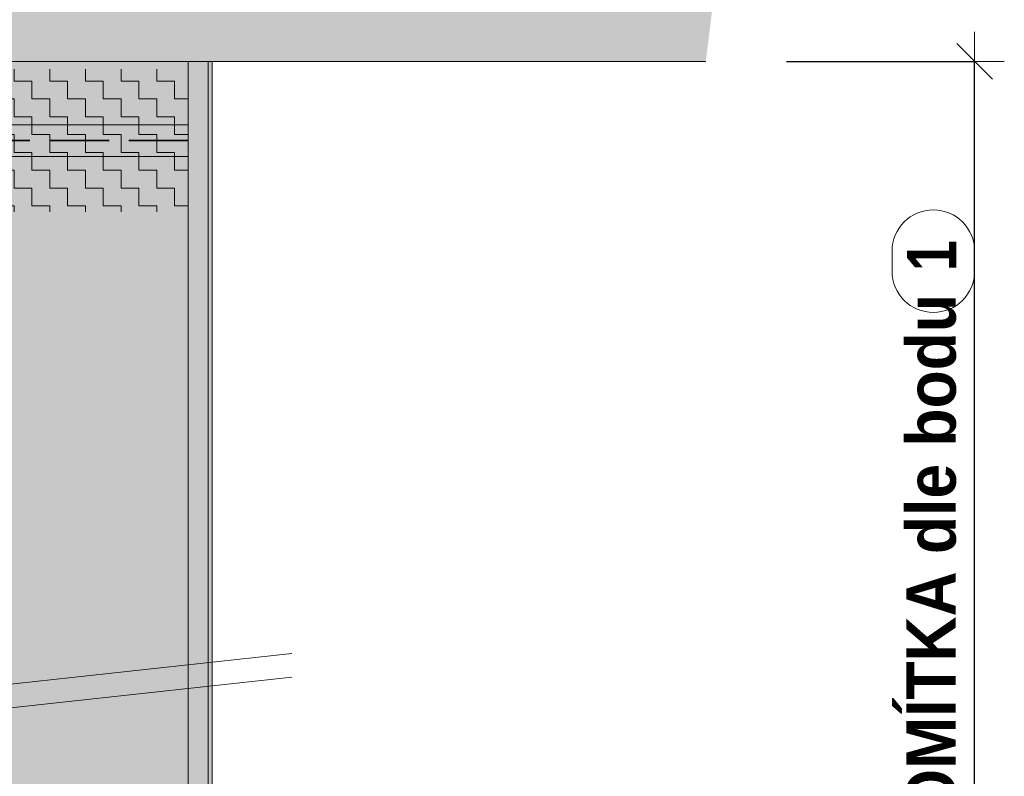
# Model space of a CAD drawing. Header units: millimetres. Extents: x -17177 to 48677, y -60985 to 11467.
# Tile 68 of 71: x -736 to 507, y -1440 to -485. Entities that reach past the tile are written whole.
import ezdxf

# ---------------------------------------------------------------- set-up
doc = ezdxf.new("R2010")
doc.units = ezdxf.units.MM
doc.header["$PDMODE"] = 65
doc.linetypes.add('Carkovana 2x_1_1', pattern=[100, 75, -25])
doc.layers.add('XR$3$INFUZE_1', color=7, linetype='Continuous', lineweight=25)
doc.styles.add('ARIALNARROW', font='ARIALN.TTF')
doc.dimstyles.new('DIMSTYLE_9', dxfattribs={"dimtxt": 62.5, "dimasz": 75, "dimexe": 0, "dimexo": 0, "dimgap": 31.25, "dimtad": 2, "dimdec": 0, "dimrnd": 5, "dimzin": 12, "dimdsep": 46, "dimtxsty": 'ARIALNARROW', "dimblk1": 'ALL_ML_STRICH', "dimblk2": 'ALL_ML_STRICH', "dimsah": 1, "dimcen": 0, "dimclrd": 6, "dimclre": 6, "dimclrt": 6, "dimadec": 0, "dimazin": 0, "dimtfac": 1, "dimtdec": 0, "dimtix": 1, "dimtmove": 2, "dimatfit": 3, "dimfxl": 0, "dimtzin": 0, "dimlwd": 0, "dimlwe": 18, "dimarcsym": 0})
pattern_1 = [(0, (45, 45), (22.5, 22.5), [22.5, -22.5]), (90, (45, 45), (-22.5, 22.5), [22.5, -22.5])]

# ---------------------------------------------------------------- blocks, each defined once
blk = doc.blocks.new('ALL_ML_STRICH')
at = {"color": 0, "linetype": 'ByBlock', "lineweight": -2}
for p, q in [((0, -0.5), (0, 0.5)), ((-0.3, -0.3), (0.3, 0.3)), ((-1, 0), (0.5, 0))]:
    blk.add_line(p, q, dxfattribs=at)
blk = doc.blocks.new('*D224')
at = {"layer": 'DEFPOINTS', "color": 6, "linetype": 'Continuous', "lineweight": 18}
for p in [(-522.7, -537.5), (-242.7, -2144.7), (469.8, -2144.7)]:
    blk.add_point(p, dxfattribs=at)
at = {"layer": 'XR$3$INFUZE_1', "color": 6, "linetype": 'Continuous', "lineweight": -2}
for p, q in [((232.3, -537.5), (469.8, -537.5)), ((469.8, -2144.7), (469.8, -537.5)), ((17.3, -2144.7), (469.8, -2144.7))]:
    blk.add_line(p, q, dxfattribs=at)
at = {"layer": 'XR$3$INFUZE_1', "color": 6, "linetype": 'Continuous', "lineweight": 18, "xscale": 75, "yscale": 75, "zscale": 75}
for p, rotation in [((469.8, -537.5), 90), ((469.8, -2144.7), 270)]:
    blk.add_blockref('ALL_ML_STRICH', p, dxfattribs=dict(at, rotation=rotation))

msp = doc.modelspace()

# ---------------------------------------------------------------- hatches: boundary and pattern name
at = {"layer": 'XR$3$INFUZE_1', "linetype": 'Continuous', "lineweight": 13}
for color, points in [(9, [(-1285.4, -367.5), (-1305.4, -537.5), (130.5, -537.5), (151.6, -367.5)]), (11, [(-522.7, -537.5), (-522.7, -2144.7), (-497.7, -2144.7), (-497.7, -537.5)]), (11, [(-497.7, -537.5), (-497.7, -2144.7), (-492.7, -2144.7), (-492.7, -537.5)])]:
    msp.add_hatch(color=color, dxfattribs=at).paths.add_polyline_path(points)
at = {"layer": 'XR$3$INFUZE_1', "linetype": 'Continuous', "lineweight": 25}
msp.add_hatch(color=254, dxfattribs=at).paths.add_polyline_path([(-937.5, -1170), (-937.5, -1170), (-937.5, -2381.7), (-937.5, -2644), (-492.7, -2644), (-492.7, -2414.7), (-542.7, -2414.7), (-542.7, -1845.9), (-526.5, -1824.7), (-522.7, -1824.7), (-522.7, -537.5), (-937.5, -537.5)])
at = {"layer": 'XR$3$INFUZE_1', "linetype": 'Continuous', "lineweight": 13}
h = msp.add_hatch(dxfattribs=at)
h.set_pattern_fill('VZOR', color=1, scale=22.5, style=0, pattern_type=2)
h.set_pattern_definition(pattern_1)
h.paths.add_polyline_path([(-522.7, -617.5), (-522.7, -547.5), (-917.5, -547.5), (-917.5, -727.5), (-522.7, -727.5), (-522.7, -657.5), (-867.5, -657.5), (-867.5, -617.5)], flags=0)
h = msp.add_hatch(dxfattribs=at)
h.set_pattern_fill('VZOR', color=1, scale=22.5, style=0, pattern_type=2)
h.set_pattern_definition(pattern_1)
h.paths.add_polyline_path([(-867.5, -617.5), (-867.5, -657.5), (-522.7, -657.5), (-522.7, -617.5)], flags=0)

# ---------------------------------------------------------------- linework, layer by layer
at = {"layer": 'XR$3$INFUZE_1', "color": 7, "linetype": 'Continuous', "lineweight": 13}
for p, q in [((-1305.4, -537.5), (130.5, -537.5)), ((-1524.9, -1408.6), (-392, -1284.7)), ((-1524.9, -1438.6), (-392, -1314.7))]:
    msp.add_line(p, q, dxfattribs=at)
at = {"layer": 'XR$3$INFUZE_1', "color": 1, "linetype": 'Continuous', "lineweight": 13}
for p, q in [((-492.7, -537.5), (-522.7, -537.5)), ((-522.7, -537.5), (-522.7, -2259.7)), ((-497.7, -537.5), (-497.7, -2144.7)), ((-492.7, -537.5), (-492.7, -2144.7)), ((-522.7, -617.5), (-867.5, -617.5)), ((-522.7, -657.5), (-867.5, -657.5))]:
    msp.add_line(p, q, dxfattribs=at)
at = {"layer": 'XR$3$INFUZE_1', "color": 1, "linetype": 'Carkovana 2x_1_1', "lineweight": 35}
msp.add_line((-522.7, -637.5), (-867.5, -637.5), dxfattribs=at)
at = {"layer": 'XR$3$INFUZE_1', "color": 6, "linetype": 'Continuous', "lineweight": 13}
for p, q in [((365.6, -777), (365.6, -802.3)), ((469.8, -777), (469.8, -802.3))]:
    msp.add_line(p, q, dxfattribs=at)
at = {"layer": 'XR$3$INFUZE_1', "color": 1, "linetype": 'Continuous', "lineweight": 13}
for points in [[(-522.7, -537.5), (-522.7, -537.5)], [(-492.7, -537.5), (-492.7, -537.5)], [(-492.7, -537.5), (-492.7, -537.5)]]:
    msp.add_lwpolyline(points, close=True, dxfattribs=at)
at = {"layer": 'XR$3$INFUZE_1', "color": 6, "linetype": 'Continuous', "lineweight": 13}
for centre, start, end in [((417.7, -777), 0, 180), ((417.7, -802.3), 180, 0)]:
    msp.add_arc(centre, 52.1, start, end, dxfattribs=at)

# ---------------------------------------------------------------- texts
at = {"layer": 'XR$3$INFUZE_1', "color": 6, "linetype": 'Continuous', "lineweight": 13, "char_height": 62.5, "attachment_point": 7, "rotation": 90, "style": 'ARIALNARROW'}
for s, insert, width in [('\\W0.98;\\fArial Narrow|i0|b1|c0|p0;1', (446.9, -802.3), 74.023), ('\\W1.10;\\fArial Narrow|i0|b1|c0|p0;IZOLAÈNÍ OMÍTKA dle bodu ', (446.9, -1881.2), 1061.042)]:
    msp.add_mtext(s, dxfattribs=dict(at, insert=insert, width=width))

# ---------------------------------------------------------------- dimensions: what is measured, and where the dimension line sits
at = {"layer": 'XR$3$INFUZE_1', "color": 6, "linetype": 'Continuous', "lineweight": 18}
dim = msp.add_linear_dim(base=(469.8, -537.5), p1=(17.3, -2144.7), p2=(232.3, -537.5), angle=90, dimstyle='DIMSTYLE_9', override={"dimpost": '<>', "dimclrd": 6, "dimclre": 6, "dimclrt": 6, "dimlwd": 0, "dimlwe": 18}, dxfattribs=at)
dim.commit()
dim.dimension.update_dxf_attribs({"geometry": '*D224', "text_midpoint": (438.5, -1341.1), "dimtype": 160})

doc.saveas('drawing.dxf')
